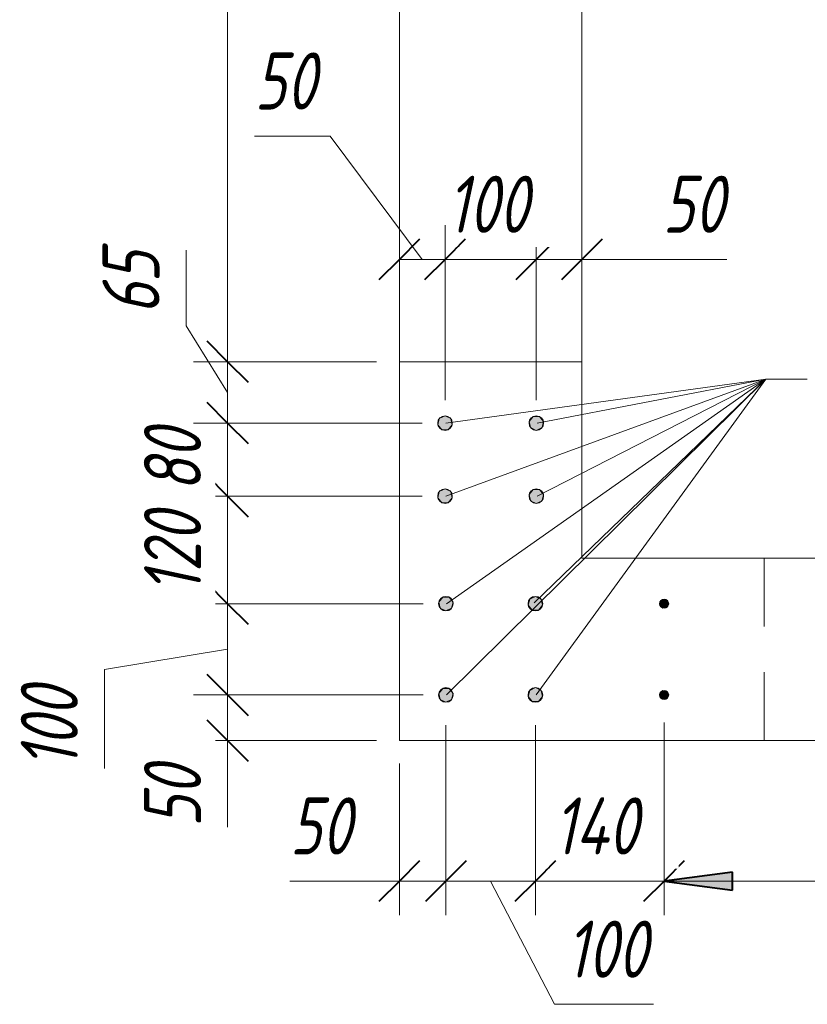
# Model space of a CAD drawing. Header units: millimetres. Extents: x 25691 to 55844, y 7165 to 18405.
# Tile 44 of 71: x 49014 to 49877, y 11301 to 12380. Entities that reach past the tile are written whole.
import ezdxf

# ---------------------------------------------------------------- set-up
doc = ezdxf.new("R2010")
doc.units = ezdxf.units.MM
doc.linetypes.add('ADSK_Невидимые', pattern=[125, 75, -50])
for name, color, linetype, lineweight in [('A-____-____-DIMS', 211, 'Continuous', 9), ('A-____-____-DIMS-25', 211, 'Continuous', 9), ('A-DOOR-____-OTLN', 31, 'Continuous', 20), ('A-DOOR-OPNG-OTLN', 31, 'Continuous', 20), ('A-WALL-____-HDLN', 110, 'ADSK_Невидимые', 20), ('A-WALL-____-MCUT', 113, 'Continuous', 50), ('S-RBAR-____-IDEN', 171, 'Continuous', 20), ('S-RBAR-____-MCUT', 171, 'Continuous', 20)]:
    doc.layers.add(name, color=color, linetype=linetype, lineweight=lineweight)
doc.styles.add('GOST Common_I_1', font='GOST Common Italic.ttf', dxfattribs={"width": 0.8, "height": 62.5})
doc.dimstyles.new('ADSK_Для_арматуры_Основной_2_5_мм_шаг_кол-во_Стрелки_точный', dxfattribs={"dimscale": 304.8, "dimtxt": 0.206224, "dimasz": 0.246063, "dimexe": 0.123031, "dimexo": 0.000403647, "dimgap": 0.032808, "dimtad": 1, "dimdec": 0, "dimlfac": 304.8, "dimdsep": 46, "dimtxsty": 'GOST Common_I_1', "dimsah": 1, "dimcen": 0.09, "dimdle": 0.123031, "dimazin": 0, "dimtfac": 1, "dimtdec": 4, "dimtix": 1, "dimtmove": 0, "dimatfit": 3, "dimfxl": 1, "dimtvp": 1, "dimtfill": 1, "dimtolj": 1, "dimtzin": 0, "dimarcsym": 2})
doc.dimstyles.new('ADSK_Округление_5мм__Узкий_', dxfattribs={"dimscale": 304.8, "dimtxt": 0.206224, "dimasz": 0.147638, "dimexe": 0.123031, "dimexo": 0.000269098, "dimgap": 0.032808, "dimtad": 1, "dimdec": 0, "dimlfac": 304.8, "dimrnd": 5, "dimdsep": 46, "dimtxsty": 'GOST Common_I_1', "dimblk1": 'OBLIQUE', "dimblk2": 'OBLIQUE', "dimsah": 1, "dimcen": 0.09, "dimdle": 0.123031, "dimazin": 0, "dimtfac": 1, "dimtdec": 4, "dimtix": 1, "dimtmove": 0, "dimatfit": 3, "dimfxl": 1, "dimtvp": 1, "dimtfill": 1, "dimtolj": 1, "dimtzin": 0, "dimlwd": 20, "dimlwe": 20, "dimarcsym": 2})
doc.dimstyles.new('ADSK_Округление_5мм__Узкий__1', dxfattribs={"dimscale": 304.8, "dimtxt": 0.206224, "dimasz": 0.147638, "dimexe": 0.123031, "dimexo": 0.000269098, "dimgap": 0.032808, "dimtad": 1, "dimdec": 0, "dimlfac": 304.8, "dimrnd": 5, "dimdsep": 46, "dimtxsty": 'GOST Common_I_1', "dimblk1": 'OBLIQUE', "dimblk2": 'OBLIQUE', "dimsah": 1, "dimcen": 0.09, "dimdle": 0.123031, "dimazin": 0, "dimtfac": 1, "dimtdec": 4, "dimtix": 1, "dimtmove": 1, "dimatfit": 3, "dimfxl": 1, "dimtvp": 1, "dimtfill": 1, "dimtolj": 1, "dimtzin": 0, "dimlwd": 20, "dimlwe": 20, "dimarcsym": 2})

# ---------------------------------------------------------------- blocks, each defined once
blk = doc.blocks.new('ADSK_Дверь_ПроемПрямоугольный - ADSK_Дверь_ПроемПрямоугольный-1464736-КЖ1_ПЭ_ВЭ15_Армирование_Вертикальное')
at = {"layer": 'A-DOOR-OPNG-OTLN'}
for p, q in [((32200, 12005), (32200, 13005)), ((32400, 12005), (32400, 13005))]:
    blk.add_line(p, q, dxfattribs=at)
blk = doc.blocks.new('DIMBLOCK202-КЖ1_ПЭ_ВЭ15_Армирование_Вертикальное')
at = {"layer": 'A-____-____-DIMS-25', "lineweight": 20}
for p, q in [((49720, 11436.2), (49720, 11610)), ((51320, 11436.2), (51320, 11610)), ((51357.5, 11436.2), (49720, 11436.2)), ((49720, 11436.2), (49720, 11398.7)), ((51320, 11436.2), (51320, 11398.7))]:
    blk.add_line(p, q, dxfattribs=at)
at = {"layer": 'A-____-____-DIMS-25', "lineweight": 40}
for p, q in [((49720, 11436.2), (49742.5, 11458.7)), ((51320, 11436.2), (51342.5, 11458.7)), ((49720, 11436.2), (49697.5, 11413.7)), ((51320, 11436.2), (51297.5, 11413.7))]:
    blk.add_line(p, q, dxfattribs=at)
at = {"layer": 'A-____-____-DIMS-25', "color": 0, "lineweight": 20, "insert": (50454.5, 11527.8), "char_height": 62.5, "width": 157.25, "attachment_point": 1, "line_spacing_factor": 1.022761, "style": 'GOST Common_I_1', "bg_fill": 3, "box_fill_scale": 1.25, "bg_fill_color": 256, "bg_fill_true_color": 13158600, "bg_fill_transparency": 0}
blk.add_mtext('1600', dxfattribs=at)
blk = doc.blocks.new('_Oblique')
at = {"color": 0, "linetype": 'ByBlock', "lineweight": -2}
blk.add_line((-0.5, -0.5), (0.5, 0.5), dxfattribs=at)
blk = doc.blocks.new('DIMBLOCK203-КЖ1_ПЭ_ВЭ15_Армирование_Вертикальное')
at = {"layer": 'A-____-____-DIMS-25', "lineweight": 20}
for p, q in [((49579, 11436.2), (49579, 11607)), ((49720, 11436.2), (49720, 11610)), ((49720, 11436.2), (49579, 11436.2)), ((49579, 11436.2), (49579, 11398.7)), ((49720, 11436.2), (49720, 11398.7))]:
    blk.add_line(p, q, dxfattribs=at)
at = {"layer": 'A-____-____-DIMS-25', "lineweight": 40}
for p, q in [((49579, 11436.2), (49601.5, 11458.7)), ((49720, 11436.2), (49742.5, 11458.7)), ((49579, 11436.2), (49556.5, 11413.7)), ((49720, 11436.2), (49697.5, 11413.7))]:
    blk.add_line(p, q, dxfattribs=at)
at = {"layer": 'A-____-____-DIMS-25', "color": 0, "lineweight": 20, "insert": (49598.9, 11527.8), "char_height": 62.5, "width": 121.453, "attachment_point": 1, "line_spacing_factor": 1.022761, "style": 'GOST Common_I_1', "bg_fill": 3, "box_fill_scale": 1.25, "bg_fill_color": 256, "bg_fill_true_color": 13158600, "bg_fill_transparency": 0}
blk.add_mtext('140', dxfattribs=at)
blk = doc.blocks.new('DIMBLOCK204-КЖ1_ПЭ_ВЭ15_Армирование_Вертикальное')
at = {"layer": 'A-____-____-DIMS-25', "lineweight": 20}
for p, q in [((49481, 11436.2), (49481, 11607)), ((49579, 11436.2), (49579, 11607)), ((49579, 11436.2), (49481, 11436.2)), ((49481, 11436.2), (49481, 11398.7)), ((49599.9, 11301.2), (49530, 11436.2)), ((49579, 11436.2), (49579, 11398.7)), ((49708.3, 11301.2), (49599.9, 11301.2))]:
    blk.add_line(p, q, dxfattribs=at)
at = {"layer": 'A-____-____-DIMS-25', "lineweight": 40}
for p, q in [((49481, 11436.2), (49503.5, 11458.7)), ((49579, 11436.2), (49601.5, 11458.7)), ((49481, 11436.2), (49458.5, 11413.7)), ((49579, 11436.2), (49556.5, 11413.7))]:
    blk.add_line(p, q, dxfattribs=at)
at = {"layer": 'A-____-____-DIMS-25', "color": 0, "lineweight": 20, "insert": (49612.4, 11392.8), "char_height": 62.5, "width": 115.061, "attachment_point": 1, "line_spacing_factor": 1.022761, "style": 'GOST Common_I_1', "bg_fill": 3, "box_fill_scale": 1.25, "bg_fill_color": 256, "bg_fill_true_color": 13158600, "bg_fill_transparency": 0}
blk.add_mtext('100', dxfattribs=at)
blk = doc.blocks.new('DIMBLOCK205-КЖ1_ПЭ_ВЭ15_Армирование_Вертикальное')
at = {"layer": 'A-____-____-DIMS-25', "lineweight": 20}
for p, q in [((49481, 11436.2), (49481, 11607)), ((49430, 11436.2), (49430, 11565)), ((49310, 11436.2), (49392.8, 11436.2)), ((49481, 11436.2), (49392.5, 11436.2)), ((49392.8, 11436.2), (49455.5, 11436.2)), ((49430, 11436.2), (49430, 11398.7)), ((49481, 11436.2), (49481, 11398.7))]:
    blk.add_line(p, q, dxfattribs=at)
at = {"layer": 'A-____-____-DIMS-25', "lineweight": 40}
for p, q in [((49430, 11436.2), (49452.5, 11458.7)), ((49481, 11436.2), (49503.5, 11458.7)), ((49430, 11436.2), (49407.5, 11413.7)), ((49481, 11436.2), (49458.5, 11413.7))]:
    blk.add_line(p, q, dxfattribs=at)
at = {"layer": 'A-____-____-DIMS-25', "color": 0, "lineweight": 20, "insert": (49310, 11527.8), "char_height": 62.5, "width": 84.378, "attachment_point": 1, "line_spacing_factor": 1.022761, "style": 'GOST Common_I_1', "bg_fill": 3, "box_fill_scale": 1.25, "bg_fill_color": 256, "bg_fill_true_color": 13158600, "bg_fill_transparency": 0}
blk.add_mtext('50', dxfattribs=at)
blk = doc.blocks.new('DIMBLOCK206-КЖ1_ПЭ_ВЭ15_Армирование_Вертикальное')
at = {"layer": 'A-____-____-DIMS-25', "lineweight": 40}
for p, q in [((49241.9, 11640), (49219.4, 11662.5)), ((49241.9, 11640), (49264.4, 11617.5)), ((49241.9, 11590), (49219.4, 11612.5)), ((49241.9, 11590), (49264.4, 11567.5))]:
    blk.add_line(p, q, dxfattribs=at)
at = {"layer": 'A-____-____-DIMS-25', "lineweight": 20}
for p, q in [((49241.9, 11640), (49204.4, 11640)), ((49241.9, 11552.5), (49241.9, 11640)), ((49241.9, 11640), (49456, 11640)), ((49241.9, 11578), (49241.9, 11615)), ((49241.9, 11590), (49204.4, 11590)), ((49241.9, 11590), (49405, 11590)), ((49241.9, 11495.2), (49241.9, 11578))]:
    blk.add_line(p, q, dxfattribs=at)
at = {"layer": 'A-____-____-DIMS-25', "color": 0, "lineweight": 20, "insert": (49150.3, 11495.2), "char_height": 62.5, "width": 84.378, "attachment_point": 1, "rotation": 90, "line_spacing_factor": 1.022761, "style": 'GOST Common_I_1', "bg_fill": 3, "box_fill_scale": 1.25, "bg_fill_color": 256, "bg_fill_true_color": 13158600, "bg_fill_transparency": 0}
blk.add_mtext('50', dxfattribs=at)
blk = doc.blocks.new('DIMBLOCK207-КЖ1_ПЭ_ВЭ15_Армирование_Вертикальное')
at = {"layer": 'A-____-____-DIMS-25', "lineweight": 40}
for p, q in [((49241.9, 11740), (49219.4, 11762.5)), ((49241.9, 11740), (49264.4, 11717.5)), ((49241.9, 11640), (49219.4, 11662.5)), ((49241.9, 11640), (49264.4, 11617.5))]:
    blk.add_line(p, q, dxfattribs=at)
at = {"layer": 'A-____-____-DIMS-25', "lineweight": 20}
for p, q in [((49241.9, 11740), (49204.4, 11740)), ((49241.9, 11640), (49241.9, 11740)), ((49241.9, 11740), (49456, 11740)), ((49106.9, 11668), (49241.9, 11690)), ((49106.9, 11559.6), (49106.9, 11668)), ((49241.9, 11640), (49204.4, 11640)), ((49241.9, 11640), (49456, 11640))]:
    blk.add_line(p, q, dxfattribs=at)
at = {"layer": 'A-____-____-DIMS-25', "color": 0, "lineweight": 20, "insert": (49015.3, 11559.6), "char_height": 62.5, "width": 115.061, "attachment_point": 1, "rotation": 90, "line_spacing_factor": 1.022761, "style": 'GOST Common_I_1', "bg_fill": 3, "box_fill_scale": 1.25, "bg_fill_color": 256, "bg_fill_true_color": 13158600, "bg_fill_transparency": 0}
blk.add_mtext('100', dxfattribs=at)
blk = doc.blocks.new('DIMBLOCK208-КЖ1_ПЭ_ВЭ15_Армирование_Вертикальное')
at = {"layer": 'A-____-____-DIMS-25', "lineweight": 40}
for p, q in [((49241.9, 11857.8), (49219.4, 11880.3)), ((49241.9, 11857.8), (49264.4, 11835.3)), ((49241.9, 11740), (49219.4, 11762.5)), ((49241.9, 11740), (49264.4, 11717.5))]:
    blk.add_line(p, q, dxfattribs=at)
at = {"layer": 'A-____-____-DIMS-25', "lineweight": 20}
for p, q in [((49241.9, 11857.8), (49204.4, 11857.8)), ((49241.9, 11740), (49241.9, 11857.8)), ((49241.9, 11857.8), (49455, 11857.8)), ((49241.9, 11740), (49204.4, 11740)), ((49241.9, 11740), (49456, 11740))]:
    blk.add_line(p, q, dxfattribs=at)
at = {"layer": 'A-____-____-DIMS-25', "color": 0, "lineweight": 20, "insert": (49150.3, 11751), "char_height": 62.5, "width": 115.061, "attachment_point": 1, "rotation": 90, "line_spacing_factor": 1.022761, "style": 'GOST Common_I_1', "bg_fill": 3, "box_fill_scale": 1.25, "bg_fill_color": 256, "bg_fill_true_color": 13158600, "bg_fill_transparency": 0}
blk.add_mtext('120', dxfattribs=at)
blk = doc.blocks.new('DIMBLOCK209-КЖ1_ПЭ_ВЭ15_Армирование_Вертикальное')
at = {"layer": 'A-____-____-DIMS-25', "lineweight": 40}
for p, q in [((49241.9, 11937.8), (49219.4, 11960.3)), ((49241.9, 11937.8), (49264.4, 11915.3)), ((49241.9, 11857.8), (49219.4, 11880.3)), ((49241.9, 11857.8), (49264.4, 11835.3))]:
    blk.add_line(p, q, dxfattribs=at)
at = {"layer": 'A-____-____-DIMS-25', "lineweight": 20}
for p, q in [((49241.9, 11937.8), (49204.4, 11937.8)), ((49241.9, 11857.8), (49241.9, 11937.8)), ((49241.9, 11937.8), (49455, 11937.8)), ((49241.9, 11857.8), (49204.4, 11857.8)), ((49241.9, 11857.8), (49455, 11857.8))]:
    blk.add_line(p, q, dxfattribs=at)
at = {"layer": 'A-____-____-DIMS-25', "color": 0, "lineweight": 20, "insert": (49150.3, 11862.7), "char_height": 62.5, "width": 84.378, "attachment_point": 1, "rotation": 90, "line_spacing_factor": 1.022761, "style": 'GOST Common_I_1', "bg_fill": 3, "box_fill_scale": 1.25, "bg_fill_color": 256, "bg_fill_true_color": 13158600, "bg_fill_transparency": 0}
blk.add_mtext('80', dxfattribs=at)
blk = doc.blocks.new('DIMBLOCK210-КЖ1_ПЭ_ВЭ15_Армирование_Вертикальное')
at = {"layer": 'A-____-____-DIMS-25', "lineweight": 20}
for p, q in [((49196.5, 12127.3), (49196.5, 12044.5)), ((49196.5, 12044.5), (49241.9, 11971.4)), ((49241.9, 12005), (49204.4, 12005)), ((49241.9, 11937.8), (49241.9, 12005)), ((49241.9, 12005), (49405, 12005)), ((49241.9, 11937.8), (49204.4, 11937.8)), ((49241.9, 11937.8), (49455, 11937.8))]:
    blk.add_line(p, q, dxfattribs=at)
at = {"layer": 'A-____-____-DIMS-25', "lineweight": 40}
for p, q in [((49241.9, 12005), (49219.4, 12027.5)), ((49241.9, 12005), (49264.4, 11982.5)), ((49241.9, 11937.8), (49219.4, 11960.3)), ((49241.9, 11937.8), (49264.4, 11915.3))]:
    blk.add_line(p, q, dxfattribs=at)
at = {"layer": 'A-____-____-DIMS-25', "color": 0, "lineweight": 20, "insert": (49104.8, 12057), "char_height": 62.5, "width": 84.378, "attachment_point": 1, "rotation": 90, "line_spacing_factor": 1.022761, "style": 'GOST Common_I_1', "bg_fill": 3, "box_fill_scale": 1.25, "bg_fill_color": 256, "bg_fill_true_color": 13158600, "bg_fill_transparency": 0}
blk.add_mtext('65', dxfattribs=at)
blk = doc.blocks.new('DIMBLOCK211-КЖ1_ПЭ_ВЭ15_Армирование_Вертикальное')
at = {"layer": 'A-____-____-DIMS-25', "lineweight": 40}
for p, q in [((49241.9, 13677.8), (49219.4, 13700.3)), ((49241.9, 13677.8), (49264.4, 13655.3)), ((49241.9, 12005), (49219.4, 12027.5)), ((49241.9, 12005), (49264.4, 11982.5))]:
    blk.add_line(p, q, dxfattribs=at)
at = {"layer": 'A-____-____-DIMS-25', "lineweight": 20}
for p, q in [((49241.9, 13677.8), (49204.4, 13677.8)), ((49241.9, 12005), (49241.9, 13677.8)), ((49241.9, 13677.8), (49455, 13677.8)), ((49241.9, 12005), (49204.4, 12005)), ((49241.9, 12005), (49405, 12005))]:
    blk.add_line(p, q, dxfattribs=at)
at = {"layer": 'A-____-____-DIMS-25', "color": 0, "lineweight": 20, "insert": (49150.3, 12775.9), "char_height": 62.5, "width": 157.25, "attachment_point": 1, "rotation": 90, "line_spacing_factor": 1.022761, "style": 'GOST Common_I_1', "bg_fill": 3, "box_fill_scale": 1.25, "bg_fill_color": 256, "bg_fill_true_color": 13158600, "bg_fill_transparency": 0}
blk.add_mtext('1675', dxfattribs=at)
blk = doc.blocks.new('DIMBLOCK220-КЖ1_ПЭ_ВЭ15_Армирование_Вертикальное')
at = {"layer": 'A-____-____-DIMS-25', "lineweight": 20}
for p, q in [((49580, 12117.1), (49580, 12154.6)), ((49630, 12117.1), (49630, 12154.6)), ((49667.5, 12117.1), (49580, 12117.1)), ((49580, 12117.1), (49580, 11962.8)), ((49705.8, 12117.1), (49605, 12117.1)), ((49630, 12117.1), (49630, 12110.3)), ((49788.7, 12117.1), (49705.8, 12117.1))]:
    blk.add_line(p, q, dxfattribs=at)
at = {"layer": 'A-____-____-DIMS-25', "lineweight": 40}
for p, q in [((49580, 12117.1), (49602.5, 12139.6)), ((49630, 12117.1), (49652.5, 12139.6)), ((49580, 12117.1), (49557.5, 12094.6)), ((49630, 12117.1), (49607.5, 12094.6))]:
    blk.add_line(p, q, dxfattribs=at)
at = {"layer": 'A-____-____-DIMS-25', "color": 0, "lineweight": 20, "insert": (49718.3, 12208.8), "char_height": 62.5, "width": 84.378, "attachment_point": 1, "line_spacing_factor": 1.022761, "style": 'GOST Common_I_1', "bg_fill": 3, "box_fill_scale": 1.25, "bg_fill_color": 256, "bg_fill_true_color": 13158600, "bg_fill_transparency": 0}
blk.add_mtext('50', dxfattribs=at)
blk = doc.blocks.new('DIMBLOCK221-КЖ1_ПЭ_ВЭ15_Армирование_Вертикальное')
at = {"layer": 'A-____-____-DIMS-25', "lineweight": 20}
for p, q in [((49480, 12117.1), (49480, 12154.6)), ((49580, 12117.1), (49580, 12154.6)), ((49580, 12117.1), (49480, 12117.1)), ((49480, 12117.1), (49480, 11962.8)), ((49580, 12117.1), (49580, 11962.8))]:
    blk.add_line(p, q, dxfattribs=at)
at = {"layer": 'A-____-____-DIMS-25', "lineweight": 40}
for p, q in [((49480, 12117.1), (49502.5, 12139.6)), ((49580, 12117.1), (49602.5, 12139.6)), ((49480, 12117.1), (49457.5, 12094.6)), ((49580, 12117.1), (49557.5, 12094.6))]:
    blk.add_line(p, q, dxfattribs=at)
at = {"layer": 'A-____-____-DIMS-25', "color": 0, "lineweight": 20, "insert": (49482.1, 12208.8), "char_height": 62.5, "width": 115.061, "attachment_point": 1, "line_spacing_factor": 1.022761, "style": 'GOST Common_I_1', "bg_fill": 3, "box_fill_scale": 1.25, "bg_fill_color": 256, "bg_fill_true_color": 13158600, "bg_fill_transparency": 0}
blk.add_mtext('100', dxfattribs=at)
blk = doc.blocks.new('DIMBLOCK222-КЖ1_ПЭ_ВЭ15_Армирование_Вертикальное')
at = {"layer": 'A-____-____-DIMS-25', "lineweight": 20}
for p, q in [((49271.3, 12252.1), (49354.2, 12252.1)), ((49354.2, 12252.1), (49455, 12117.1)), ((49430, 12117.1), (49430, 12154.6)), ((49480, 12117.1), (49480, 12154.6)), ((49480, 12117.1), (49430, 12117.1)), ((49430, 12117.1), (49430, 12110.3)), ((49480, 12117.1), (49480, 11962.8))]:
    blk.add_line(p, q, dxfattribs=at)
at = {"layer": 'A-____-____-DIMS-25', "lineweight": 40}
for p, q in [((49430, 12117.1), (49452.5, 12139.6)), ((49480, 12117.1), (49502.5, 12139.6)), ((49430, 12117.1), (49407.5, 12094.6)), ((49480, 12117.1), (49457.5, 12094.6))]:
    blk.add_line(p, q, dxfattribs=at)
at = {"layer": 'A-____-____-DIMS-25', "color": 0, "lineweight": 20, "insert": (49271.3, 12343.8), "char_height": 62.5, "width": 84.378, "attachment_point": 1, "line_spacing_factor": 1.022761, "style": 'GOST Common_I_1', "bg_fill": 3, "box_fill_scale": 1.25, "bg_fill_color": 256, "bg_fill_true_color": 13158600, "bg_fill_transparency": 0}
blk.add_mtext('50', dxfattribs=at)
blk = doc.blocks.new('DIMBLOCK265-КЖ1_ПЭ_ВЭ15_Армирование_Вертикальное')
at = {"layer": 'A-____-____-DIMS-25', "lineweight": 40}
for points in [[(49720, 11436.2), (49795, 11426.3), (49795, 11446)], [(51320, 11436.2), (51245, 11446), (51245, 11426.3)]]:
    blk.add_hatch(color=256, dxfattribs=at).paths.add_polyline_path(points)
at = {"layer": 'A-____-____-DIMS-25'}
for p, q in [((49720, 11436.2), (49720, 11602.5)), ((51320, 11436.2), (51320, 11602.5)), ((49682.5, 11436.2), (51357.5, 11436.2)), ((49720, 11436.2), (49720, 11398.7)), ((51320, 11436.2), (51320, 11398.7))]:
    blk.add_line(p, q, dxfattribs=at)
at = {"layer": 'A-____-____-DIMS-25', "lineweight": 40}
for p, q in [((49795, 11446), (49720, 11436.2)), ((49795, 11426.3), (49795, 11446)), ((51320, 11436.2), (51245, 11446)), ((51245, 11446), (51245, 11426.3)), ((49720, 11436.2), (49795, 11426.3)), ((51245, 11426.3), (51320, 11436.2))]:
    blk.add_line(p, q, dxfattribs=at)
at = {"layer": 'A-____-____-DIMS-25', "color": 0, "insert": (50349, 11527.8), "char_height": 62.5, "width": 410.383, "attachment_point": 1, "line_spacing_factor": 1.022761, "style": 'GOST Common_I_1', "bg_fill": 3, "box_fill_scale": 1.25, "bg_fill_color": 256, "bg_fill_true_color": 13158600, "bg_fill_transparency": 0}
blk.add_mtext('200x8=1600', dxfattribs=at)
blk = doc.blocks.new('_None')

msp = doc.modelspace()

# ---------------------------------------------------------------- hatches: boundary and pattern name
at = {"layer": 'S-RBAR-____-MCUT'}
h = msp.add_hatch(color=256, dxfattribs=at)
edge = h.paths.add_edge_path()
edge.add_arc((49480.0004, 11937.8137), 8, 0, 360)
for points in [[(49483.4715, 11930.606), (49487.7998, 11936.0336), (49486.2551, 11942.8017), (49480.0004, 11945.8137), (49473.7458, 11942.8017), (49472.201, 11936.0336), (49476.5293, 11930.606)], [(49580.0004, 11929.8137), (49586.2551, 11932.8258), (49587.7998, 11939.5939), (49583.4715, 11945.0215), (49576.5293, 11945.0215), (49572.201, 11939.5939), (49573.7458, 11932.8258)], [(49483.4715, 11850.606), (49487.7998, 11856.0336), (49486.2551, 11862.8017), (49480.0004, 11865.8137), (49473.7458, 11862.8017), (49472.201, 11856.0336), (49476.5293, 11850.606)], [(49580.0004, 11849.8137), (49586.2551, 11852.8258), (49587.7998, 11859.5939), (49583.4715, 11865.0215), (49576.5293, 11865.0215), (49572.201, 11859.5939), (49573.7458, 11852.8258)], [(49481.0004, 11732.001), (49487.2551, 11735.0131), (49488.7998, 11741.7812), (49484.4715, 11747.2088), (49477.5293, 11747.2088), (49473.201, 11741.7812), (49474.7458, 11735.0131)], [(49582.4715, 11732.7933), (49586.7998, 11738.2209), (49585.2551, 11744.989), (49579.0004, 11748.001), (49572.7458, 11744.989), (49571.201, 11738.2209), (49575.5293, 11732.7933)], [(49718.4553, 11735.2458), (49724.0455, 11737.0621), (49724.0455, 11742.94), (49718.4553, 11744.7563), (49715.0004, 11740.001)], [(49481.0004, 11632.001), (49487.2551, 11635.0131), (49488.7998, 11641.7812), (49484.4715, 11647.2088), (49477.5293, 11647.2088), (49473.201, 11641.7812), (49474.7458, 11635.0131)], [(49582.4715, 11632.7933), (49586.7998, 11638.2209), (49585.2551, 11644.989), (49579.0004, 11648.001), (49572.7458, 11644.989), (49571.201, 11638.2209), (49575.5293, 11632.7933)], [(49718.4553, 11635.2458), (49724.0455, 11637.0621), (49724.0455, 11642.94), (49718.4553, 11644.7563), (49715.0004, 11640.001)]]:
    msp.add_hatch(color=256, dxfattribs=at).paths.add_polyline_path(points)
h = msp.add_hatch(color=256, dxfattribs=at)
edge = h.paths.add_edge_path()
edge.add_arc((49580.0004, 11937.8137), 8, 0, 360)
h = msp.add_hatch(color=256, dxfattribs=at)
edge = h.paths.add_edge_path()
edge.add_arc((49480.0004, 11857.8137), 8, 0, 360)
h = msp.add_hatch(color=256, dxfattribs=at)
edge = h.paths.add_edge_path()
edge.add_arc((49580.0004, 11857.8137), 8, 0, 360)
h = msp.add_hatch(color=256, dxfattribs=at)
edge = h.paths.add_edge_path()
edge.add_arc((49481.0004, 11740.001), 8, 0, 360)
h = msp.add_hatch(color=256, dxfattribs=at)
edge = h.paths.add_edge_path()
edge.add_arc((49579.0004, 11740.001), 8, 0, 360)
h = msp.add_hatch(color=256, dxfattribs=at)
edge = h.paths.add_edge_path()
edge.add_arc((49720.0004, 11740.001), 5, 0, 360)
h = msp.add_hatch(color=256, dxfattribs=at)
edge = h.paths.add_edge_path()
edge.add_arc((49481.0004, 11640.001), 8, 0, 360)
h = msp.add_hatch(color=256, dxfattribs=at)
edge = h.paths.add_edge_path()
edge.add_arc((49579.0004, 11640.001), 8, 0, 360)
h = msp.add_hatch(color=256, dxfattribs=at)
edge = h.paths.add_edge_path()
edge.add_arc((49720.0004, 11640.001), 5, 0, 360)

# ---------------------------------------------------------------- linework, layer by layer
at = {"layer": 'A-WALL-____-HDLN'}
msp.add_line((49829.7395, 11590.001), (49829.7395, 11789.9514), dxfattribs=at)
at = {"layer": 'A-WALL-____-MCUT', "lineweight": 9}
for p, q in [((49629.9995, 12005.0392), (49429.9995, 12005.0392)), ((49429.9995, 12005.0392), (49429.9995, 11590.001)), ((49629.9995, 11790.001), (49629.9995, 12005.0392)), ((51400, 11790.001), (49629.9995, 11790.001)), ((49429.9995, 11590.001), (51400, 11590.001))]:
    msp.add_line(p, q, dxfattribs=at)
at = {"layer": 'S-RBAR-____-IDEN'}
msp.add_line((49831.471, 11986.0407), (49876.8301, 11986.0407), dxfattribs=at)
msp.add_line((49831.471, 11986.0407), (49876.8301, 11986.0407), dxfattribs=at)
msp.add_line((49831.471, 11986.0407), (49876.8301, 11986.0407), dxfattribs=at)
msp.add_line((49831.471, 11986.0407), (49876.8301, 11986.0407), dxfattribs=at)
msp.add_line((49831.471, 11986.0407), (49876.8301, 11986.0407), dxfattribs=at)
msp.add_line((49831.471, 11986.0407), (49876.8301, 11986.0407), dxfattribs=at)
msp.add_line((49831.471, 11986.0407), (49876.8301, 11986.0407), dxfattribs=at)
msp.add_line((49831.471, 11986.0407), (49876.8301, 11986.0407), dxfattribs=at)
at = {"layer": 'S-RBAR-____-MCUT'}
for p, q in [((49473.7458, 11942.8017), (49472.201, 11936.0336)), ((49480.0004, 11945.8137), (49473.7458, 11942.8017)), ((49486.2551, 11942.8017), (49480.0004, 11945.8137)), ((49487.7998, 11936.0336), (49486.2551, 11942.8017)), ((49576.5293, 11945.0215), (49572.201, 11939.5939)), ((49572.201, 11939.5939), (49573.7458, 11932.8258)), ((49583.4715, 11945.0215), (49576.5293, 11945.0215)), ((49587.7998, 11939.5939), (49583.4715, 11945.0215)), ((49586.2551, 11932.8258), (49587.7998, 11939.5939)), ((49472.201, 11936.0336), (49476.5293, 11930.606)), ((49476.5293, 11930.606), (49483.4715, 11930.606)), ((49483.4715, 11930.606), (49487.7998, 11936.0336)), ((49573.7458, 11932.8258), (49580.0004, 11929.8137)), ((49580.0004, 11929.8137), (49586.2551, 11932.8258)), ((49480.0004, 11865.8137), (49473.7458, 11862.8017)), ((49486.2551, 11862.8017), (49480.0004, 11865.8137)), ((49576.5293, 11865.0215), (49572.201, 11859.5939)), ((49583.4715, 11865.0215), (49576.5293, 11865.0215)), ((49587.7998, 11859.5939), (49583.4715, 11865.0215)), ((49473.7458, 11862.8017), (49472.201, 11856.0336)), ((49472.201, 11856.0336), (49476.5293, 11850.606)), ((49483.4715, 11850.606), (49487.7998, 11856.0336)), ((49487.7998, 11856.0336), (49486.2551, 11862.8017)), ((49572.201, 11859.5939), (49573.7458, 11852.8258)), ((49586.2551, 11852.8258), (49587.7998, 11859.5939)), ((49476.5293, 11850.606), (49483.4715, 11850.606)), ((49573.7458, 11852.8258), (49580.0004, 11849.8137)), ((49580.0004, 11849.8137), (49586.2551, 11852.8258)), ((49477.5293, 11747.2088), (49473.201, 11741.7812)), ((49484.4715, 11747.2088), (49477.5293, 11747.2088)), ((49488.7998, 11741.7812), (49484.4715, 11747.2088)), ((49579.0004, 11748.001), (49572.7458, 11744.989)), ((49585.2551, 11744.989), (49579.0004, 11748.001)), ((49473.201, 11741.7812), (49474.7458, 11735.0131)), ((49474.7458, 11735.0131), (49481.0004, 11732.001)), ((49481.0004, 11732.001), (49487.2551, 11735.0131)), ((49487.2551, 11735.0131), (49488.7998, 11741.7812)), ((49572.7458, 11744.989), (49571.201, 11738.2209)), ((49571.201, 11738.2209), (49575.5293, 11732.7933)), ((49582.4715, 11732.7933), (49586.7998, 11738.2209)), ((49586.7998, 11738.2209), (49585.2551, 11744.989)), ((49718.4553, 11744.7563), (49715.0004, 11740.001)), ((49715.0004, 11740.001), (49718.4553, 11735.2458)), ((49724.0455, 11742.94), (49718.4553, 11744.7563)), ((49718.4553, 11735.2458), (49724.0455, 11737.0621)), ((49724.0455, 11737.0621), (49724.0455, 11742.94)), ((49575.5293, 11732.7933), (49582.4715, 11732.7933)), ((49477.5293, 11647.2088), (49473.201, 11641.7812)), ((49473.201, 11641.7812), (49474.7458, 11635.0131)), ((49484.4715, 11647.2088), (49477.5293, 11647.2088)), ((49488.7998, 11641.7812), (49484.4715, 11647.2088)), ((49487.2551, 11635.0131), (49488.7998, 11641.7812)), ((49572.7458, 11644.989), (49571.201, 11638.2209)), ((49571.201, 11638.2209), (49575.5293, 11632.7933)), ((49579.0004, 11648.001), (49572.7458, 11644.989)), ((49585.2551, 11644.989), (49579.0004, 11648.001)), ((49582.4715, 11632.7933), (49586.7998, 11638.2209)), ((49586.7998, 11638.2209), (49585.2551, 11644.989)), ((49718.4553, 11644.7563), (49715.0004, 11640.001)), ((49715.0004, 11640.001), (49718.4553, 11635.2458)), ((49724.0455, 11642.94), (49718.4553, 11644.7563)), ((49724.0455, 11637.0621), (49724.0455, 11642.94)), ((49474.7458, 11635.0131), (49481.0004, 11632.001)), ((49481.0004, 11632.001), (49487.2551, 11635.0131)), ((49575.5293, 11632.7933), (49582.4715, 11632.7933)), ((49718.4553, 11635.2458), (49724.0455, 11637.0621))]:
    msp.add_line(p, q, dxfattribs=at)
for centre, radius in [((49480.0004, 11937.8137), 8), ((49580.0004, 11937.8137), 8), ((49480.0004, 11857.8137), 8), ((49580.0004, 11857.8137), 8), ((49481.0004, 11740.001), 8), ((49579.0004, 11740.001), 8), ((49720.0004, 11740.001), 5), ((49481.0004, 11640.001), 8), ((49579.0004, 11640.001), 8), ((49720.0004, 11640.001), 5)]:
    msp.add_circle(centre, radius, dxfattribs=at)

# ---------------------------------------------------------------- block references
at = {"layer": 'A-DOOR-____-OTLN'}
msp.add_blockref('ADSK_Дверь_ПроемПрямоугольный - ADSK_Дверь_ПроемПрямоугольный-1464736-КЖ1_ПЭ_ВЭ15_Армирование_Вертикальное', (17229.9999, 0), dxfattribs=at)

# ---------------------------------------------------------------- next in the draw order: dimensions: what is measured, and where the dimension line sits
at = {"layer": 'A-____-____-DIMS', "lineweight": 20}
dim = msp.add_linear_dim(base=(49580.0004, 12117.1104), p1=(49629.9995, 12085.2906), p2=(49580.0004, 11937.8137), dimstyle='ADSK_Округление_5мм__Узкий__1', override={"dimpost": '<>', "dimfxl": 155.721982}, dxfattribs=at)
dim.commit()
dim.dimension.update_dxf_attribs({"geometry": 'DIMBLOCK220-КЖ1_ПЭ_ВЭ15_Армирование_Вертикальное', "text_midpoint": (49760.531, 12167.1205), "dimtype": 160})
dim = msp.add_linear_dim(base=(49720.0004, 11436.1504), p1=(51320.0004, 11635.001), p2=(49720.0004, 11635.001), dimstyle='ADSK_Округление_5мм__Узкий_', override={"dimpost": '<>', "dimfxl": 1600}, dxfattribs=at)
dim.commit()
dim.dimension.update_dxf_attribs({"geometry": 'DIMBLOCK202-КЖ1_ПЭ_ВЭ15_Армирование_Вертикальное', "text_midpoint": (50520.0004, 11477.8028)})

# ---------------------------------------------------------------- next in the draw order: dimensions: what is measured, and where the dimension line sits
dim = msp.add_linear_dim(base=(49579.0004, 11436.1504), p1=(49720.0004, 11635.001), p2=(49579.0004, 11632.001), dimstyle='ADSK_Округление_5мм__Узкий_', override={"dimpost": '<>', "dimfxl": 141.031911}, dxfattribs=at)
dim.commit()
dim.dimension.update_dxf_attribs({"geometry": 'DIMBLOCK203-КЖ1_ПЭ_ВЭ15_Армирование_Вертикальное', "text_midpoint": (49649.5004, 11477.8028)})

# ---------------------------------------------------------------- next in the draw order: dimensions: what is measured, and where the dimension line sits
dim = msp.add_linear_dim(base=(49481.0004, 11436.1504), p1=(49579.0004, 11632.001), p2=(49481.0004, 11632.001), dimstyle='ADSK_Округление_5мм__Узкий__1', override={"dimpost": '<>', "dimfxl": 98}, dxfattribs=at)
dim.commit()
dim.dimension.update_dxf_attribs({"geometry": 'DIMBLOCK204-КЖ1_ПЭ_ВЭ15_Армирование_Вертикальное', "text_midpoint": (49669.9688, 11351.1605), "dimtype": 160})

# ---------------------------------------------------------------- next in the draw order: dimensions: what is measured, and where the dimension line sits
at = {"layer": 'A-____-____-DIMS'}
dim = msp.add_linear_dim(base=(51320.0004, 11436.1504), p1=(49720.0004, 11640.001), p2=(51320.0004, 11640.001), angle=0, text='200x8=1600', dimstyle='ADSK_Для_арматуры_Основной_2_5_мм_шаг_кол-во_Стрелки_точный', override={"dimpost": '<>', "dimblk1": 'None', "dimblk2": 'None', "dimsah": 1, "dimfxl": 1600}, dxfattribs=at)
dim.commit()
dim.dimension.update_dxf_attribs({"geometry": 'DIMBLOCK265-КЖ1_ПЭ_ВЭ15_Армирование_Вертикальное', "text_midpoint": (50520.0004, 11477.4004)})
at = {"layer": 'A-____-____-DIMS', "lineweight": 20}
dim = msp.add_linear_dim(base=(49429.9995, 11436.1504), p1=(49481.0004, 11632.001), p2=(49429.9995, 11590.001), dimstyle='ADSK_Округление_5мм__Узкий__1', override={"dimpost": '<>', "dimfxl": 66.068842}, dxfattribs=at)
dim.commit()
dim.dimension.update_dxf_attribs({"geometry": 'DIMBLOCK205-КЖ1_ПЭ_ВЭ15_Армирование_Вертикальное', "text_midpoint": (49352.223, 11486.1605), "dimtype": 160})

# ---------------------------------------------------------------- next in the draw order: dimensions: what is measured, and where the dimension line sits
dim = msp.add_linear_dim(base=(49241.9308, 11640.001), p1=(49429.9995, 11590.001), p2=(49481.0004, 11640.001), angle=90, dimstyle='ADSK_Округление_5мм__Узкий__1', override={"dimpost": '<>', "dimfxl": 71.421929}, dxfattribs=at)
dim.commit()
dim.dimension.update_dxf_attribs({"geometry": 'DIMBLOCK206-КЖ1_ПЭ_ВЭ15_Армирование_Вертикальное', "text_midpoint": (49191.9207, 11537.4235), "dimtype": 160, "text_rotation": 90})

# ---------------------------------------------------------------- next in the draw order: dimensions: what is measured, and where the dimension line sits
dim = msp.add_linear_dim(base=(49241.9308, 11740.001), p1=(49481.0004, 11640.001), p2=(49481.0004, 11740.001), angle=90, dimstyle='ADSK_Округление_5мм__Узкий__1', override={"dimpost": '<>', "dimfxl": 100}, dxfattribs=at)
dim.commit()
dim.dimension.update_dxf_attribs({"geometry": 'DIMBLOCK207-КЖ1_ПЭ_ВЭ15_Армирование_Вертикальное', "text_midpoint": (49056.9207, 11617.1696), "dimtype": 160, "text_rotation": 90})

# ---------------------------------------------------------------- next in the draw order: dimensions: what is measured, and where the dimension line sits
dim = msp.add_linear_dim(base=(49241.9308, 11857.8137), p1=(49481.0004, 11740.001), p2=(49480.0004, 11857.8137), angle=90, dimstyle='ADSK_Округление_5мм__Узкий_', override={"dimpost": '<>', "dimfxl": 117.816948}, dxfattribs=at)
dim.commit()
dim.dimension.update_dxf_attribs({"geometry": 'DIMBLOCK208-КЖ1_ПЭ_ВЭ15_Армирование_Вертикальное', "text_midpoint": (49200.6808, 11798.9074)})

# ---------------------------------------------------------------- next in the draw order: dimensions: what is measured, and where the dimension line sits
dim = msp.add_linear_dim(base=(49241.9308, 11937.8137), p1=(49480.0004, 11857.8137), p2=(49480.0004, 11937.8137), angle=90, dimstyle='ADSK_Округление_5мм__Узкий_', override={"dimpost": '<>', "dimfxl": 80}, dxfattribs=at)
dim.commit()
dim.dimension.update_dxf_attribs({"geometry": 'DIMBLOCK209-КЖ1_ПЭ_ВЭ15_Армирование_Вертикальное', "text_midpoint": (49200.6808, 11897.8137)})

# ---------------------------------------------------------------- next in the draw order: dimensions: what is measured, and where the dimension line sits
dim = msp.add_linear_dim(base=(49241.9308, 12005.0392), p1=(49480.0004, 11937.8137), p2=(49429.9995, 12005.0392), angle=90, dimstyle='ADSK_Округление_5мм__Узкий__1', override={"dimpost": '<>', "dimfxl": 83.78159}, dxfattribs=at)
dim.commit()
dim.dimension.update_dxf_attribs({"geometry": 'DIMBLOCK210-КЖ1_ПЭ_ВЭ15_Армирование_Вертикальное', "text_midpoint": (49146.5149, 12099.1888), "dimtype": 160, "text_rotation": 90})

# ---------------------------------------------------------------- next in the draw order: dimensions: what is measured, and where the dimension line sits
dim = msp.add_linear_dim(base=(49241.9308, 13677.8157), p1=(49429.9995, 12005.0392), p2=(49480.0004, 13677.8157), angle=90, dimstyle='ADSK_Округление_5мм__Узкий_', override={"dimpost": '<>', "dimfxl": 1673.523639}, dxfattribs=at)
dim.commit()
dim.dimension.update_dxf_attribs({"geometry": 'DIMBLOCK211-КЖ1_ПЭ_ВЭ15_Армирование_Вертикальное', "text_midpoint": (49200.6808, 12841.4275)})

# ---------------------------------------------------------------- next in the draw order: dimensions: what is measured, and where the dimension line sits
dim = msp.add_linear_dim(base=(49480.0004, 12117.1104), p1=(49580.0004, 11937.8137), p2=(49480.0004, 11937.8137), dimstyle='ADSK_Округление_5мм__Узкий_', override={"dimpost": '<>', "dimfxl": 100}, dxfattribs=at)
dim.commit()
dim.dimension.update_dxf_attribs({"geometry": 'DIMBLOCK221-КЖ1_ПЭ_ВЭ15_Армирование_Вертикальное', "text_midpoint": (49530.0004, 12158.3604)})

# ---------------------------------------------------------------- next in the draw order: linework, layer by layer
at = {"layer": 'S-RBAR-____-IDEN'}
for p in [(49577.7055, 11740.8566), (49579.7808, 11640.001), (49580.7808, 11937.8137), (49580.7808, 11857.8137)]:
    msp.add_line(p, (49831.471, 11986.0407), dxfattribs=at)

# ---------------------------------------------------------------- next in the draw order: dimensions: what is measured, and where the dimension line sits
at = {"layer": 'A-____-____-DIMS', "lineweight": 20}
dim = msp.add_linear_dim(base=(49429.9995, 12117.1104), p1=(49480.0004, 11937.8137), p2=(49429.9995, 12085.2906), dimstyle='ADSK_Округление_5мм__Узкий__1', override={"dimpost": '<>', "dimfxl": 155.72256}, dxfattribs=at)
dim.commit()
dim.dimension.update_dxf_attribs({"geometry": 'DIMBLOCK222-КЖ1_ПЭ_ВЭ15_Армирование_Вертикальное', "text_midpoint": (49313.531, 12302.1205), "dimtype": 160})

# ---------------------------------------------------------------- next in the draw order: linework, layer by layer
at = {"layer": 'S-RBAR-____-IDEN'}
for p in [(49480.7808, 11857.8137), (49480.7808, 11937.8137), (49481.7808, 11640.001), (49481.7808, 11740.001)]:
    msp.add_line(p, (49831.471, 11986.0407), dxfattribs=at)

doc.saveas('drawing.dxf')
